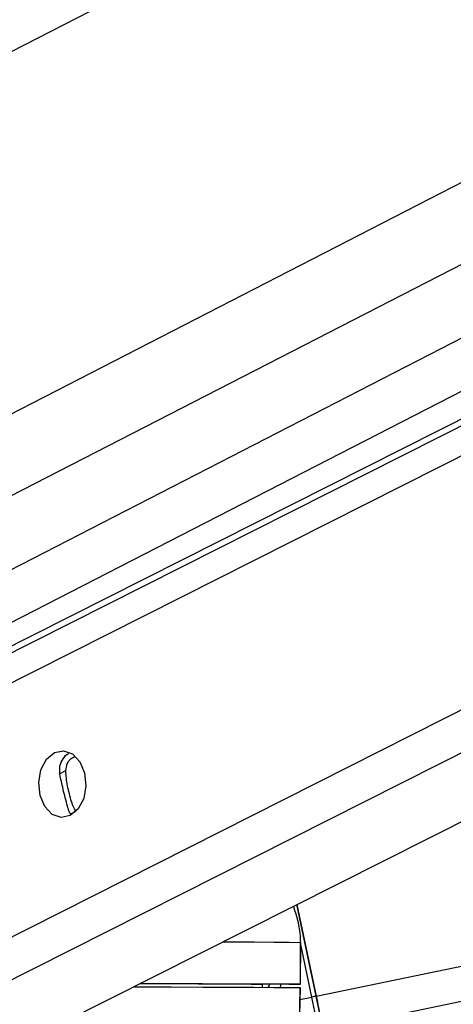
# Model space of a CAD drawing. Header units: millimetres. Extents: x 20 to 22981, y 40 to 19992.
# Tile 12 of 153: x 4158 to 4220, y 6445 to 6586. Entities that reach past the tile are written whole.
import ezdxf

# ---------------------------------------------------------------- set-up
doc = ezdxf.new("R2010")
doc.units = ezdxf.units.MM
doc.header["$LTSCALE"] = 2
doc.layers.add('COMPONENT_GEOMETRY', color=7, linetype='Continuous')
doc.styles.add('SLDTEXTSTYLE0', font='TXT', dxfattribs={"width": 0.75})
doc.dimstyles.new('SLDDIMSTYLE1', dxfattribs={"dimtxt": 100, "dimasz": 6.604, "dimexe": 0, "dimexo": 0.0625, "dimgap": 25, "dimtad": 0, "dimtih": 1, "dimtoh": 1, "dimdec": 1, "dimrnd": 1e-09, "dimzin": 12, "dimdsep": 46, "dimtxsty": 'SLDTEXTSTYLE0', "dimsah": 1, "dimcen": 0.09, "dimadec": 0, "dimazin": 3, "dimtfac": 1, "dimtdec": 1, "dimtofl": 0, "dimtmove": 0, "dimatfit": 3, "dimfxl": 1, "dimfrac": 2, "dimtolj": 1, "dimtzin": 12, "dimarcsym": 0})

# ---------------------------------------------------------------- blocks, each defined once
blk = doc.blocks.new('_D_4')
at = {"layer": 'COMPONENT_GEOMETRY', "color": 7}
for p, q in [((6756.77, 7959.49), (789.12, 7959.49)), ((795.47, 7959.49), (795.47, 5203.33)), ((595.4, 5183.02), (564.93, 5183.02)), ((564.93, 5183.02), (564.93, 5024.27)), ((995.54, 5183.02), (1026.01, 5183.02)), ((1026.01, 5183.02), (1026.01, 5024.27)), ((564.93, 5024.27), (595.4, 5024.27)), ((1026.01, 5024.27), (995.54, 5024.27)), ((795.47, 2118.49), (795.47, 4874.65)), ((6930.95, 2118.49), (789.12, 2118.49))]:
    blk.add_line(p, q, dxfattribs=at)
for points in [[(795.47, 7959.49), (794.45, 7952.89), (796.48, 7952.89)], [(795.47, 2118.49), (796.48, 2125.1), (794.45, 2125.1)]]:
    blk.add_solid(points, dxfattribs=at)
at = {"layer": 'COMPONENT_GEOMETRY', "color": 7, "char_height": 100, "attachment_point": 1, "style": 'SLDTEXTSTYLE0'}
for s, insert in [('9\'6.98"', (595.4, 5153.18)), ('2920.5mm', (467.27, 5003.56))]:
    blk.add_mtext(s, dxfattribs=dict(at, insert=insert))

msp = doc.modelspace()

# ---------------------------------------------------------------- linework, layer by layer
at = {"color": 8, "linetype": 'Continuous', "lineweight": 25}
for p, q in [((4217.12, 6612.47), (4107.29, 6556.02)), ((4318.21, 6612.47), (4128.8, 6515.13)), ((4341.04, 6612.47), (4131.52, 6504.79)), ((4361.64, 6612.47), (4137.48, 6497.27)), ((4139.02, 6481.98), (4397.52, 6612.47)), ((4139.67, 6486.62), (4388.99, 6612.47)), ((4147.15, 6449.63), (4469.73, 6612.47)), ((4150.13, 6444.99), (4481.91, 6612.47)), ((4200.79, 6446.15), (5001.51, 6612.47)), ((4201.8, 6441.33), (5025.73, 6612.47)), ((4163.98, 6478.06), (4164.91, 6478.54)), ((4165.61, 6472.3), (4166.38, 6472.69)), ((4200.18, 6446.02), (4198.56, 6453.81)), ((4194.12, 6447.88), (4193.93, 6447.41)), ((4198.49, 6445.67), (4200.18, 6446.02))]:
    msp.add_line(p, q, dxfattribs=at)
at = {"color": 7, "linetype": 'Continuous', "lineweight": 25}
for p, q in [((4387.09, 6612.47), (4142.88, 6489.2)), ((4144.03, 6493.07), (4376.36, 6612.47)), ((4164.5, 6442.36), (4501.49, 6612.47)), ((4200.79, 6446.15), (4198.06, 6459.31)), ((4198.06, 6459.31), (4200.79, 6446.15)), ((4198.54, 6453.88), (4198.53, 6447.88)), ((4198.56, 6453.88), (4198.54, 6453.88)), ((4198.55, 6447.88), (4198.56, 6453.88)), ((4193.07, 6447.89), (4193.06, 6447.42)), ((4196.55, 6447.88), (4193.07, 6447.88)), ((4198.42, 6441.21), (4198.52, 6447.38)), ((4198.49, 6447.38), (4198.5, 6447.38))]:
    msp.add_line(p, q, dxfattribs=at)
at = {"color": 7, "linetype": 'Continuous', "lineweight": 25, "flags": 128}
for points in [[(4163.27, 6481.09), (4164.58, 6481.37), (4165.87, 6480.91), (4166.93, 6479.79), (4167.61, 6478.19), (4167.8, 6476.33), (4167.47, 6474.52), (4166.68, 6473.01), (4165.54, 6472.05), (4164.23, 6471.78), (4162.95, 6472.23), (4161.89, 6473.35), (4161.21, 6474.96), (4161.02, 6476.81), (4161.34, 6478.63), (4162.13, 6480.13), (4163.27, 6481.09)], [(4174.67, 6447.5), (4175.01, 6447.5), (4180.04, 6447.48), (4184.54, 6447.46), (4188.49, 6447.44), (4191.87, 6447.43), (4194.68, 6447.41), (4196.89, 6447.4), (4198.5, 6447.38)], [(4175.63, 6447.98), (4176.5, 6447.98), (4180.41, 6447.96), (4183.87, 6447.95), (4186.88, 6447.93), (4189.42, 6447.92), (4191.49, 6447.9), (4193.07, 6447.89)], [(4175.65, 6447.99), (4179.99, 6447.98), (4184.52, 6447.96), (4188.49, 6447.94), (4191.89, 6447.93), (4194.71, 6447.91), (4196.92, 6447.9), (4198.53, 6447.88)], [(4198.53, 6447.88), (4198.55, 6447.88), (4198.47, 6447.88), (4198.3, 6447.88), (4198.06, 6447.88), (4197.75, 6447.88), (4197.38, 6447.88), (4196.97, 6447.88), (4196.55, 6447.88)], [(4198.5, 6447.38), (4198.44, 6443.38), (4198.4, 6441.21)], [(4201.17, 6441.23), (4201.08, 6441.66), (4200.98, 6442.16), (4200.86, 6442.72), (4200.74, 6443.32), (4200.61, 6443.96), (4200.47, 6444.63), (4200.32, 6445.32), (4200.18, 6446.02)], [(4201.8, 6441.33), (4201.71, 6441.77), (4201.6, 6442.27), (4201.49, 6442.83), (4201.36, 6443.43), (4201.23, 6444.08), (4201.09, 6444.75), (4200.94, 6445.45), (4200.79, 6446.15)], [(4200.79, 6446.15), (4200.93, 6445.52), (4201.05, 6444.9), (4201.18, 6444.3), (4201.3, 6443.72), (4201.41, 6443.18), (4201.52, 6442.68), (4201.61, 6442.23), (4201.69, 6441.84)]]:
    msp.add_lwpolyline(points, dxfattribs=at)
at = {"color": 8, "linetype": 'Continuous', "lineweight": 25, "flags": 128}
msp.add_lwpolyline([(4187.45, 6453.95), (4188.5, 6453.94), (4191.9, 6453.93), (4194.72, 6453.91), (4196.93, 6453.9), (4198.54, 6453.88)], dxfattribs=at)
at = {"color": 7, "linetype": 'Continuous', "lineweight": 25}
msp.add_arc((4225.12, 6326.72), 121.89, 101.5141, 101.8108, dxfattribs=at)
at = {"color": 8, "linetype": 'Continuous', "lineweight": 25}
msp.add_ellipse((4188.71, 6449.95), major_axis=(4.84, 5.57), ratio=0.999929, start_param=5.076218, end_param=5.144127, dxfattribs=at)
at = {"color": 7, "linetype": 'Continuous', "lineweight": 25}
for points, knots in [([(4164.06, 6477.98), (4164.03, 6478.39), (4163.97, 6479.2), (4164.5, 6480.24), (4165, 6480.87), (4165.35, 6480.98), (4165.35, 6480.98)], [0, 0, 0, 0, 0.329187, 0.657873, 0.996423, 1, 1, 1, 1]), ([(4164.91, 6478.54), (4164.96, 6478.86), (4165.04, 6479.52), (4165.57, 6480.24), (4166.05, 6480.44), (4166.23, 6480.53)], [0, 0, 0, 0, 0.375658, 0.75083, 1, 1, 1, 1]), ([(4165.42, 6472.56), (4165.33, 6472.83), (4165.16, 6473.35), (4164.84, 6474.54), (4164.53, 6475.8), (4164.26, 6476.97), (4164.13, 6477.65), (4164.06, 6477.98)], [0, 0, 0, 0, 0.2220762, 0.4457715, 0.6401425, 0.8216515, 1, 1, 1, 1]), ([(4166.38, 6472.69), (4166.24, 6472.9), (4165.99, 6473.29), (4165.65, 6474.3), (4165.34, 6475.44), (4165.1, 6476.62), (4164.94, 6477.67), (4164.92, 6478.26), (4164.91, 6478.54)], [0, 0, 0, 0, 0.204636, 0.376335, 0.548834, 0.703363, 0.864285, 1, 1, 1, 1]), ([(4165.61, 6472.3), (4165.56, 6472.34), (4165.47, 6472.41), (4165.43, 6472.52), (4165.42, 6472.56)], [0, 0, 0, 0, 0.572682, 1, 1, 1, 1]), ([(4197.55, 6459.04), (4197.99, 6457.62), (4198.52, 6455.93), (4198.54, 6454.17), (4198.54, 6453.88)], [0, 0, 0, 0, 0.838417, 1, 1, 1, 1])]:
    msp.add_open_spline(points, degree=3, knots=knots, dxfattribs=at)
at = {"color": 8, "linetype": 'Continuous', "lineweight": 25}
msp.add_open_spline([(4193.94, 6447.41), (4193.99, 6447.49), (4194.1, 6447.62), (4194.13, 6447.8), (4194.15, 6447.88)], degree=3, knots=[0, 0, 0, 0, 0.514526, 1, 1, 1, 1], dxfattribs=at)

# ---------------------------------------------------------------- dimensions: what is measured, and where the dimension line sits
at = {"layer": 'COMPONENT_GEOMETRY', "color": 7}
dim = msp.add_linear_dim(base=(795.47, 7959.49), p1=(6933.49, 2118.49), p2=(6759.31, 7959.49), angle=90, dimstyle='SLDDIMSTYLE1', dxfattribs=at)
dim.commit()
dim.dimension.update_dxf_attribs({"geometry": '_D_4', "text_midpoint": (795.47, 5038.99), "dimtype": 160})

doc.saveas('drawing.dxf')
